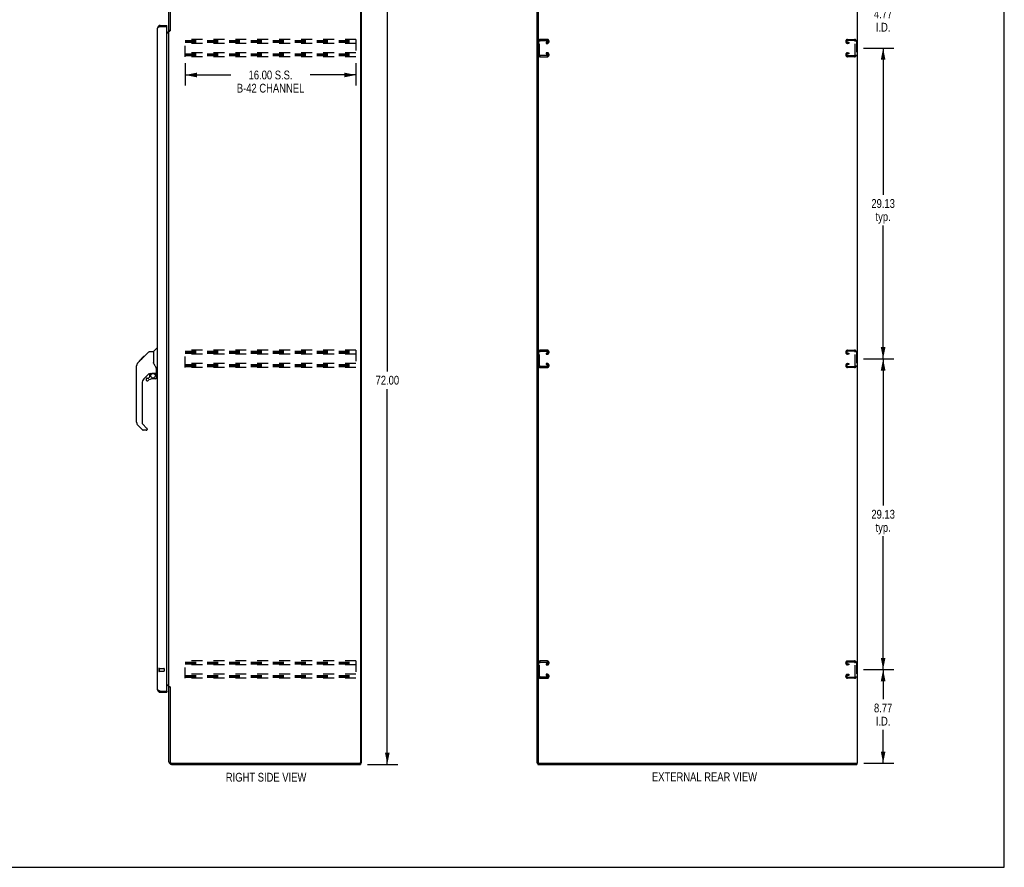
# Model space of a CAD drawing. Header units: inches. Extents: x 0 to 187, y 0 to 121.
# Tile 42 of 44: x 95 to 187, y 0 to 79. Entities that reach past the tile are written whole.
import ezdxf

# ---------------------------------------------------------------- set-up
doc = ezdxf.new("R2010")
doc.units = ezdxf.units.IN
doc.header["$LTSCALE"] = 10.270299
doc.header["$MEASUREMENT"] = 0
doc.linetypes.add('HIDDEN', pattern=[0.2, 0.1, -0.1])
doc.layers.get('0').update_dxf_attribs({"linetype": 'CONTINUOUS'})
for name, color, linetype in [('02___PRT_ALL_AXES', 7, 'CONTINUOUS'), ('DEFAULT_2', 8, 'HIDDEN'), ('DIMENSIONS', 7, 'CONTINUOUS')]:
    doc.layers.add(name, color=color, linetype=linetype)
doc.styles.get("Standard").update_dxf_attribs({"font": 'txt', "width": 0.8})
doc.dimstyles.new('DIMSTYLE_1', dxfattribs={"dimtxt": 0.823821, "dimasz": 1.098428, "dimexe": 0.09, "dimexo": 0.07, "dimgap": 0.0375, "dimtad": 0, "dimtih": 1, "dimtoh": 1, "dimzin": 4, "dimdsep": 46, "dimtxsty": 'Standard', "dimblk": '_FILLED', "dimblk1": '_FILLED', "dimblk2": '_FILLED', "dimcen": 0.09, "dimadec": 0, "dimazin": 0, "dimtfac": 1, "dimtofl": 0, "dimtmove": 0, "dimatfit": 3, "dimldrblk": '_FILLED', "dimfxl": 0, "dimtolj": 1, "dimtzin": 4, "dimarcsym": 0})

# ---------------------------------------------------------------- blocks, each defined once
blk = doc.blocks.new('_FILLED')
at = {"color": 0, "linetype": 'ByBlock'}
blk.add_solid([(0, 0), (-1, 0.2), (-1, -0.2)], dxfattribs=at)
blk = doc.blocks.new('*D5')
at = {"layer": 'DIMENSIONS', "color": 2, "linetype": 'Continuous'}
for p, q in [((127.088, 81.652), (129.941, 81.652)), ((128.952, 81.652), (128.952, 46.476)), ((128.952, 9.652), (128.952, 44.828)), ((127.088, 9.652), (129.941, 9.652))]:
    blk.add_line(p, q, dxfattribs=at)
at = {"layer": 'DIMENSIONS', "color": 2, "linetype": 'Continuous', "xscale": 1.0984277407, "yscale": 1.0984277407, "zscale": 1.0984277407}
for p, rotation in [((128.952, 81.652), 90), ((128.952, 9.652), 270)]:
    blk.add_blockref('_FILLED', p, dxfattribs=dict(at, rotation=rotation))
at = {"layer": 'DIMENSIONS', "color": 2, "linetype": 'Continuous', "insert": (128.952, 46.064), "char_height": 0.8238, "width": 3.29528, "attachment_point": 2, "line_spacing_factor": 0.9}
blk.add_mtext('72.00', dxfattribs=at)
blk = doc.blocks.new('*D6')
at = {"layer": 'DIMENSIONS', "color": 2, "linetype": 'Continuous'}
for p, q in [((110.018, 75.376), (110.018, 73.269)), ((126.018, 75.376), (126.018, 73.269)), ((110.018, 74.258), (114.31, 74.258)), ((126.018, 74.258), (121.725, 74.258))]:
    blk.add_line(p, q, dxfattribs=at)
at = {"layer": 'DIMENSIONS', "color": 2, "linetype": 'Continuous', "xscale": 1.0984277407, "yscale": 1.0984277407, "zscale": 1.0984277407, "rotation": 180}
blk.add_blockref('_FILLED', (110.018, 74.258), dxfattribs=at)
at = {"layer": 'DIMENSIONS', "color": 2, "linetype": 'Continuous', "xscale": 1.0984277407, "yscale": 1.0984277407, "zscale": 1.0984277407}
blk.add_blockref('_FILLED', (126.018, 74.258), dxfattribs=at)
at = {"layer": 'DIMENSIONS', "color": 2, "linetype": 'Continuous', "insert": (118.018, 74.67), "char_height": 0.82382, "width": 7.90868, "attachment_point": 2, "line_spacing_factor": 0.9}
blk.add_mtext('16.00 S.S.\\PB-42 CHANNEL', dxfattribs=at)
blk = doc.blocks.new('*D7')
at = {"layer": 'DIMENSIONS', "color": 2, "linetype": 'Continuous'}
for p, q in [((173.545, 18.527), (176.374, 18.527)), ((175.385, 18.527), (175.385, 15.76)), ((175.385, 9.756), (175.385, 12.877)), ((173.576, 9.756), (176.374, 9.756))]:
    blk.add_line(p, q, dxfattribs=at)
at = {"layer": 'DIMENSIONS', "color": 2, "linetype": 'Continuous', "xscale": 1.0984277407, "yscale": 1.0984277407, "zscale": 1.0984277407}
for p, rotation in [((175.385, 18.527), 90), ((175.385, 9.756), 270)]:
    blk.add_blockref('_FILLED', p, dxfattribs=dict(at, rotation=rotation))
at = {"layer": 'DIMENSIONS', "color": 2, "linetype": 'Continuous', "insert": (175.385, 15.348), "char_height": 0.8238, "width": 2.63623, "attachment_point": 2, "line_spacing_factor": 0.9}
blk.add_mtext('8.77\\PI.D.', dxfattribs=at)
blk = doc.blocks.new('*D8')
at = {"layer": 'DIMENSIONS', "color": 2, "linetype": 'Continuous'}
for p, q in [((173.545, 47.652), (176.374, 47.652)), ((175.385, 47.652), (175.385, 33.914)), ((175.385, 18.527), (175.385, 31.03)), ((173.545, 18.527), (176.374, 18.527))]:
    blk.add_line(p, q, dxfattribs=at)
at = {"layer": 'DIMENSIONS', "color": 2, "linetype": 'Continuous', "xscale": 1.0984277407, "yscale": 1.0984277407, "zscale": 1.0984277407}
for p, rotation in [((175.385, 47.652), 90), ((175.385, 18.527), 270)]:
    blk.add_blockref('_FILLED', p, dxfattribs=dict(at, rotation=rotation))
at = {"layer": 'DIMENSIONS', "color": 2, "linetype": 'Continuous', "insert": (175.385, 33.502), "char_height": 0.8238, "width": 3.29528, "attachment_point": 2, "line_spacing_factor": 0.9}
blk.add_mtext('29.13\\Ptyp.', dxfattribs=at)
blk = doc.blocks.new('*D9')
at = {"layer": 'DIMENSIONS', "color": 2, "linetype": 'Continuous'}
for p, q in [((173.545, 76.777), (176.374, 76.777)), ((175.385, 76.777), (175.385, 63.039)), ((175.385, 47.652), (175.385, 60.155)), ((173.545, 47.652), (176.374, 47.652))]:
    blk.add_line(p, q, dxfattribs=at)
at = {"layer": 'DIMENSIONS', "color": 2, "linetype": 'Continuous', "xscale": 1.0984277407, "yscale": 1.0984277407, "zscale": 1.0984277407}
for p, rotation in [((175.385, 76.777), 90), ((175.385, 47.652), 270)]:
    blk.add_blockref('_FILLED', p, dxfattribs=dict(at, rotation=rotation))
at = {"layer": 'DIMENSIONS', "color": 2, "linetype": 'Continuous', "insert": (175.385, 62.627), "char_height": 0.8238, "width": 3.29528, "attachment_point": 2, "line_spacing_factor": 0.9}
blk.add_mtext('29.13\\Ptyp.', dxfattribs=at)
blk = doc.blocks.new('*D10')
at = {"layer": 'DIMENSIONS', "color": 2, "linetype": 'Continuous'}
for p, q in [((175.385, 81.548), (175.385, 83.745)), ((173.576, 81.548), (176.374, 81.548)), ((173.545, 76.777), (176.374, 76.777)), ((175.385, 76.777), (175.385, 74.58))]:
    blk.add_line(p, q, dxfattribs=at)
at = {"layer": 'DIMENSIONS', "color": 2, "linetype": 'Continuous', "xscale": 1.0984277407, "yscale": 1.0984277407, "zscale": 1.0984277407}
for p, rotation in [((175.385, 81.548), 270), ((175.385, 76.777), 90)]:
    blk.add_blockref('_FILLED', p, dxfattribs=dict(at, rotation=rotation))
at = {"layer": 'DIMENSIONS', "color": 2, "linetype": 'Continuous', "insert": (175.385, 80.385), "char_height": 0.8238, "width": 2.63623, "attachment_point": 2, "line_spacing_factor": 0.9}
blk.add_mtext('4.77\\PI.D.', dxfattribs=at)

msp = doc.modelspace()

# ---------------------------------------------------------------- linework, layer by layer
at = {"color": 7, "linetype": 'Continuous'}
for p, q in [((186.733, 0), (186.733, 120.827)), ((107.689, 78.902), (107.689, 78.798)), ((108.297, 78.798), (108.277, 78.798)), ((108.297, 78.798), (108.297, 78.902)), ((108.601, 78.412), (108.497, 78.412)), ((105.867, 47.553), (106.632, 48.318)), ((106.688, 48.341), (107.049, 48.341)), ((107.049, 48.341), (107.049, 47.237)), ((107.055, 48.347), (107.352, 48.645)), ((107.443, 48.656), (107.38, 48.656)), ((105.589, 47.274), (105.57, 47.254)), ((105.589, 47.274), (105.867, 47.553)), ((105.695, 47.448), (105.698, 47.451)), ((105.695, 47.448), (105.762, 47.448)), ((105.698, 47.451), (105.765, 47.451)), ((105.699, 47.452), (106.109, 47.862)), ((105.766, 47.452), (105.699, 47.452)), ((105.847, 47.533), (105.78, 47.533)), ((105.934, 47.62), (105.867, 47.62)), ((106.016, 47.702), (105.949, 47.702)), ((106.092, 47.778), (106.025, 47.778)), ((106.109, 47.862), (106.111, 47.864)), ((106.176, 47.862), (106.109, 47.862)), ((106.109, 47.862), (106.176, 47.862)), ((106.111, 47.864), (106.178, 47.864)), ((107.069, 47.244), (107.049, 47.299)), ((107.098, 47.176), (107.069, 47.244)), ((105.462, 46.414), (105.462, 47.001)), ((105.474, 41.713), (105.474, 46.997)), ((106.66, 46.279), (106.159, 45.778)), ((106.695, 46.269), (106.695, 45.943)), ((106.737, 46.274), (106.825, 46.274)), ((107.002, 46.316), (107.01, 46.316)), ((107.01, 46.316), (107.305, 46.316)), ((107.187, 46.316), (107.267, 46.236)), ((107.259, 46.228), (107.253, 46.222)), ((107.324, 46.314), (107.324, 46.721)), ((107.364, 46.274), (107.443, 46.274)), ((105.986, 45.36), (105.986, 41.627)), ((106.38, 45.78), (106.38, 45.661)), ((106.458, 45.859), (106.611, 45.859)), ((106.619, 45.862), (106.691, 45.934)), ((107.246, 45.78), (107.01, 45.78)), ((107.305, 46.097), (107.324, 46.097)), ((107.324, 45.859), (107.324, 46.097)), ((106.009, 41.572), (106.445, 41.136)), ((106.042, 40.982), (105.589, 41.435)), ((106.38, 40.959), (106.097, 40.959)), ((106.458, 41.103), (106.458, 41.038)), ((108.601, 16.893), (108.497, 16.893)), ((107.689, 16.402), (107.689, 16.506)), ((108.277, 16.506), (108.297, 16.506)), ((108.297, 16.506), (108.297, 16.402)), ((126.391, 9.756), (126.444, 9.756)), ((126.445, 9.756), (126.497, 9.756)), ((126.445, 9.756), (126.445, 9.652)), ((142.985, 9.756), (143.147, 9.756)), ((143.037, 9.756), (143.037, 9.652)), ((143.089, 9.819), (143.089, 9.756)), ((172.933, 9.756), (172.933, 9.652)), ((0, 0), (186.733, 0))]:
    msp.add_line(p, q, dxfattribs=at)
at = {"color": 3, "linetype": 'Continuous'}
for p, q in [((108.497, 78.399), (108.497, 81.406)), ((108.601, 81.405), (108.601, 78.4)), ((126.445, 81.486), (126.445, 9.819)), ((126.497, 81.548), (126.497, 9.756)), ((142.985, 9.756), (142.985, 81.548)), ((143.089, 81.486), (143.089, 9.819)), ((172.985, 9.756), (172.985, 81.548)), ((107.443, 16.649), (107.443, 78.656)), ((107.604, 78.766), (107.588, 78.76)), ((107.689, 78.798), (107.659, 78.787)), ((107.689, 78.902), (108.297, 78.902)), ((107.689, 78.798), (108.277, 78.798)), ((108.297, 16.526), (108.297, 78.778)), ((108.297, 78.256), (108.354, 78.256)), ((108.297, 78.204), (108.456, 78.204)), ((108.497, 16.945), (108.497, 78.36)), ((108.497, 78.36), (108.571, 78.36)), ((108.297, 17.1), (108.456, 17.1)), ((108.354, 17.048), (108.297, 17.048)), ((108.497, 16.945), (108.571, 16.945)), ((108.497, 9.899), (108.497, 16.906)), ((108.587, 16.926), (108.589, 16.922)), ((108.601, 16.904), (108.601, 9.899)), ((107.689, 16.506), (108.277, 16.506)), ((107.689, 16.402), (108.297, 16.402)), ((108.743, 9.652), (126.445, 9.652)), ((108.744, 9.756), (126.382, 9.756)), ((143.037, 9.652), (172.933, 9.652)), ((143.151, 9.756), (172.985, 9.756))]:
    msp.add_line(p, q, dxfattribs=at)
for points in [[(107.588, 78.76), (107.575, 78.754), (107.562, 78.749), (107.549, 78.743), (107.537, 78.738), (107.526, 78.732), (107.515, 78.727), (107.505, 78.721), (107.495, 78.716), (107.486, 78.711), (107.478, 78.705), (107.471, 78.7), (107.464, 78.694), (107.459, 78.689), (107.454, 78.683), (107.45, 78.678), (107.447, 78.672), (107.444, 78.667), (107.443, 78.661), (107.443, 78.656)], [(107.659, 78.787), (107.645, 78.782), (107.63, 78.776), (107.616, 78.771), (107.604, 78.766)], [(108.571, 78.36), (108.573, 78.361), (108.575, 78.363), (108.577, 78.364), (108.578, 78.366), (108.58, 78.367), (108.581, 78.369), (108.582, 78.37), (108.583, 78.372), (108.584, 78.373), (108.585, 78.374), (108.586, 78.376), (108.586, 78.377), (108.587, 78.378)], [(108.587, 78.378), (108.589, 78.383), (108.59, 78.384), (108.591, 78.386), (108.592, 78.388), (108.593, 78.389), (108.594, 78.391), (108.595, 78.393), (108.596, 78.394), (108.598, 78.396), (108.599, 78.398), (108.601, 78.4)], [(108.456, 78.204), (108.456, 78.206), (108.456, 78.208), (108.457, 78.21), (108.457, 78.212), (108.458, 78.213), (108.459, 78.215), (108.46, 78.217), (108.462, 78.218), (108.464, 78.22), (108.465, 78.221), (108.467, 78.222), (108.469, 78.224), (108.471, 78.225), (108.474, 78.226), (108.476, 78.227)], [(108.476, 78.227), (108.481, 78.23), (108.483, 78.231), (108.485, 78.232), (108.488, 78.233), (108.49, 78.235), (108.492, 78.236), (108.493, 78.238), (108.495, 78.239), (108.496, 78.241), (108.496, 78.242), (108.496, 78.244), (108.497, 78.245)], [(107.604, 16.538), (107.588, 16.545), (107.575, 16.55), (107.562, 16.556), (107.549, 16.561), (107.537, 16.566), (107.526, 16.572), (107.515, 16.577), (107.505, 16.583), (107.495, 16.588), (107.486, 16.594), (107.478, 16.599), (107.471, 16.605), (107.464, 16.61), (107.459, 16.616), (107.454, 16.621), (107.45, 16.627), (107.447, 16.632), (107.444, 16.638), (107.443, 16.643), (107.443, 16.649)], [(108.456, 17.1), (108.456, 17.098), (108.456, 17.096), (108.457, 17.094), (108.457, 17.093), (108.458, 17.091), (108.459, 17.089), (108.46, 17.088), (108.462, 17.086), (108.464, 17.085), (108.465, 17.083), (108.467, 17.082), (108.469, 17.081), (108.471, 17.079), (108.474, 17.078), (108.476, 17.077), (108.481, 17.075)], [(108.481, 17.075), (108.483, 17.073), (108.485, 17.072), (108.488, 17.071), (108.49, 17.07), (108.492, 17.068), (108.493, 17.067), (108.495, 17.065), (108.496, 17.064), (108.496, 17.062), (108.496, 17.061), (108.497, 17.059)], [(108.571, 16.945), (108.573, 16.943), (108.575, 16.942), (108.577, 16.94), (108.578, 16.939), (108.58, 16.937), (108.581, 16.936), (108.582, 16.934), (108.583, 16.933), (108.584, 16.931), (108.585, 16.93), (108.586, 16.929), (108.586, 16.927), (108.587, 16.926)], [(108.589, 16.922), (108.59, 16.92), (108.591, 16.919), (108.592, 16.917), (108.593, 16.915), (108.594, 16.913), (108.595, 16.912), (108.596, 16.91), (108.598, 16.908), (108.599, 16.906), (108.601, 16.904)], [(107.689, 16.506), (107.674, 16.512), (107.659, 16.517), (107.645, 16.523), (107.63, 16.528), (107.616, 16.534), (107.604, 16.538)]]:
    msp.add_lwpolyline(points, dxfattribs=at)
at = {"color": 7, "linetype": 'Continuous'}
for points in [[(106.632, 48.318), (106.64, 48.325), (106.648, 48.331), (106.658, 48.335), (106.667, 48.338), (106.677, 48.341), (106.688, 48.341)], [(105.589, 47.274), (105.57, 47.254), (105.545, 47.221), (105.522, 47.186), (105.504, 47.148), (105.49, 47.109), (105.481, 47.068), (105.475, 47.027), (105.474, 46.997)], [(105.889, 47.574), (105.874, 47.559), (105.867, 47.553)], [(105.994, 47.68), (105.972, 47.658), (105.95, 47.636), (105.928, 47.614), (105.889, 47.574)], [(107.271, 46.891), (107.223, 46.962), (107.174, 47.038), (107.133, 47.109), (107.098, 47.176)], [(106.825, 46.274), (106.833, 46.275), (106.841, 46.277), (106.851, 46.28), (106.863, 46.284), (106.876, 46.289), (106.891, 46.294), (106.908, 46.299), (106.925, 46.304), (106.944, 46.309), (106.964, 46.312), (106.983, 46.314), (107.002, 46.316)], [(107.304, 46.097), (107.304, 46.111), (107.302, 46.124), (107.3, 46.138), (107.296, 46.151), (107.291, 46.164), (107.285, 46.177), (107.278, 46.189), (107.271, 46.201), (107.262, 46.212), (107.253, 46.222)], [(107.267, 46.236), (107.267, 46.236), (107.266, 46.235), (107.265, 46.234), (107.264, 46.233), (107.263, 46.232), (107.259, 46.228)], [(107.324, 46.721), (107.324, 46.744), (107.319, 46.779), (107.31, 46.813), (107.298, 46.845), (107.282, 46.874), (107.271, 46.891)]]:
    msp.add_lwpolyline(points, dxfattribs=at)
msp.add_circle((107.01, 46.076), 0.217, dxfattribs=at)
at = {"color": 3, "linetype": 'Continuous'}
for centre, radius, start, end in [((107.689, 78.656), 0.246, 90, 180), ((108.277, 78.778), 0.02, 0, 90), ((108.354, 78.399), 0.142, 270, 360), ((107.689, 16.649), 0.246, 180, 270), ((108.354, 16.906), 0.142, 0, 90), ((108.277, 16.526), 0.02, 270, 360), ((108.743, 9.899), 0.246, 180, 270), ((108.744, 9.899), 0.143, 180, 270), ((126.382, 9.819), 0.0625, 270, 360), ((143.151, 9.819), 0.0625, 180, 270)]:
    msp.add_arc(centre, radius, start, end, dxfattribs=at)
at = {"color": 7, "linetype": 'Continuous'}
for centre, radius, start, end in [((107.689, 78.656), 0.142, 90, 131.38317), ((107.697, 78.648), 0.15, 96.8595, 128.0665), ((107.069, 48.333), 0.0197, 135, 180), ((107.38, 48.617), 0.0394, 90, 135), ((105.482, 47.001), 0.0197, 110.96309, 180), ((105.482, 46.414), 0.0197, 180, 246.39296), ((106.737, 46.077), 0.197, 90, 127.44051), ((107.128, 46.097), 0.197, 0, 45), ((107.305, 46.335), 0.0197, 270, 360), ((107.364, 46.314), 0.0394, 180, 270), ((106.576, 45.36), 0.591, 135, 180), ((106.458, 45.78), 0.0787, 90, 180), ((106.458, 45.661), 0.0787, 180, 309.5212), ((107.01, 44.993), 0.787, 90, 129.5212), ((106.611, 45.871), 0.0118, 270, 315), ((106.683, 45.943), 0.0118, 315, 360), ((107.246, 45.859), 0.0787, 270, 360), ((105.868, 41.713), 0.394, 180, 225), ((106.065, 41.627), 0.0787, 180, 225), ((106.097, 41.038), 0.0787, 225, 270), ((106.38, 41.038), 0.0787, 270, 360), ((106.411, 41.103), 0.0472, 0, 45), ((107.689, 16.649), 0.142, 228.61683, 270), ((107.697, 16.656), 0.15, 231.93305, 263.1405)]:
    msp.add_arc(centre, radius, start, end, dxfattribs=at)
at = {"layer": '02___PRT_ALL_AXES', "color": 8, "linetype": 'HIDDEN'}
for p, q in [((107.59, 18.63), (108.037, 18.63)), ((107.59, 18.63), (107.59, 18.382)), ((107.59, 18.382), (108.037, 18.382))]:
    msp.add_line(p, q, dxfattribs=at)
at = {"layer": 'DEFAULT_2', "color": 8, "linetype": 'HIDDEN'}
for p, q in [((110.018, 75.965), (110.018, 77.59)), ((126.018, 77.59), (110.018, 77.59)), ((110.018, 77.486), (126.018, 77.486)), ((126.018, 77.59), (126.018, 75.965)), ((143.919, 77.59), (143.279, 77.59)), ((143.293, 77.486), (143.905, 77.486)), ((172.061, 77.59), (172.701, 77.59)), ((172.687, 77.486), (172.075, 77.486)), ((110.018, 77.396), (126.018, 77.396)), ((110.018, 77.319), (126.018, 77.319)), ((126.018, 77.215), (110.018, 77.215)), ((143.099, 77.41), (143.099, 76.145)), ((143.203, 76.159), (143.203, 77.396)), ((143.818, 77.319), (143.818, 77.215)), ((143.905, 77.319), (143.818, 77.319)), ((143.818, 77.215), (143.919, 77.215)), ((144.099, 77.395), (144.099, 77.41)), ((171.881, 77.395), (171.881, 77.41)), ((172.162, 77.215), (172.061, 77.215)), ((172.075, 77.319), (172.162, 77.319)), ((172.162, 77.319), (172.162, 77.215)), ((172.777, 76.159), (172.777, 77.396)), ((172.881, 77.41), (172.881, 76.145)), ((126.018, 76.34), (110.018, 76.34)), ((110.018, 76.236), (126.018, 76.236)), ((110.018, 76.146), (126.018, 76.146)), ((110.018, 76.069), (126.018, 76.069)), ((126.018, 75.965), (110.018, 75.965)), ((143.279, 75.965), (143.919, 75.965)), ((143.905, 76.069), (143.293, 76.069)), ((143.818, 76.34), (143.818, 76.236)), ((143.919, 76.34), (143.818, 76.34)), ((143.818, 76.236), (143.905, 76.236)), ((144.099, 76.145), (144.099, 76.16)), ((171.881, 76.145), (171.881, 76.16)), ((172.061, 76.34), (172.162, 76.34)), ((172.701, 75.965), (172.061, 75.965)), ((172.162, 76.236), (172.075, 76.236)), ((172.075, 76.069), (172.687, 76.069)), ((172.162, 76.34), (172.162, 76.236)), ((110.018, 46.84), (110.018, 48.465)), ((126.018, 48.465), (110.018, 48.465)), ((110.018, 48.361), (126.018, 48.361)), ((110.018, 48.271), (126.018, 48.271)), ((110.018, 48.194), (126.018, 48.194)), ((126.018, 48.09), (110.018, 48.09)), ((126.018, 48.465), (126.018, 46.84)), ((143.099, 48.285), (143.099, 47.02)), ((143.203, 47.034), (143.203, 48.271)), ((143.919, 48.465), (143.279, 48.465)), ((143.293, 48.361), (143.905, 48.361)), ((143.818, 48.194), (143.818, 48.09)), ((143.905, 48.194), (143.818, 48.194)), ((143.818, 48.09), (143.919, 48.09)), ((144.099, 48.27), (144.099, 48.285)), ((171.881, 48.27), (171.881, 48.285)), ((172.061, 48.465), (172.701, 48.465)), ((172.162, 48.09), (172.061, 48.09)), ((172.687, 48.361), (172.075, 48.361)), ((172.075, 48.194), (172.162, 48.194)), ((172.162, 48.194), (172.162, 48.09)), ((172.777, 47.034), (172.777, 48.271)), ((172.881, 48.285), (172.881, 47.02)), ((126.018, 47.215), (110.018, 47.215)), ((110.018, 47.111), (126.018, 47.111)), ((143.818, 47.215), (143.818, 47.111)), ((143.919, 47.215), (143.818, 47.215)), ((143.818, 47.111), (143.905, 47.111)), ((144.099, 47.02), (144.099, 47.035)), ((171.881, 47.02), (171.881, 47.035)), ((172.061, 47.215), (172.162, 47.215)), ((172.162, 47.111), (172.075, 47.111)), ((172.162, 47.215), (172.162, 47.111)), ((110.018, 47.021), (126.018, 47.021)), ((110.018, 46.944), (126.018, 46.944)), ((126.018, 46.84), (110.018, 46.84)), ((143.279, 46.84), (143.919, 46.84)), ((143.905, 46.944), (143.293, 46.944)), ((172.701, 46.84), (172.061, 46.84)), ((172.075, 46.944), (172.687, 46.944)), ((107.547, 18.648), (107.547, 18.364)), ((107.59, 18.648), (107.59, 18.364)), ((108.047, 18.62), (108.047, 18.392)), ((126.018, 19.34), (110.018, 19.34)), ((110.018, 17.715), (110.018, 19.34)), ((110.018, 19.236), (126.018, 19.236)), ((110.018, 19.146), (126.018, 19.146)), ((110.018, 19.069), (126.018, 19.069)), ((126.018, 18.965), (110.018, 18.965)), ((126.018, 19.34), (126.018, 17.715)), ((143.099, 19.16), (143.099, 17.895)), ((143.203, 17.909), (143.203, 19.146)), ((143.919, 19.34), (143.279, 19.34)), ((143.293, 19.236), (143.905, 19.236)), ((143.905, 19.069), (143.818, 19.069)), ((143.818, 19.069), (143.818, 18.965)), ((143.818, 18.965), (143.919, 18.965)), ((144.099, 19.145), (144.099, 19.16)), ((171.881, 19.145), (171.881, 19.16)), ((172.061, 19.34), (172.701, 19.34)), ((172.162, 18.965), (172.061, 18.965)), ((172.687, 19.236), (172.075, 19.236)), ((172.075, 19.069), (172.162, 19.069)), ((172.162, 19.069), (172.162, 18.965)), ((172.777, 17.909), (172.777, 19.146)), ((172.881, 19.16), (172.881, 17.895)), ((126.018, 18.09), (110.018, 18.09)), ((110.018, 17.986), (126.018, 17.986)), ((110.018, 17.896), (126.018, 17.896)), ((110.018, 17.819), (126.018, 17.819)), ((126.018, 17.715), (110.018, 17.715)), ((143.279, 17.715), (143.919, 17.715)), ((143.905, 17.819), (143.293, 17.819)), ((143.919, 18.09), (143.818, 18.09)), ((143.818, 18.09), (143.818, 17.986)), ((143.818, 17.986), (143.905, 17.986)), ((144.099, 17.895), (144.099, 17.91)), ((171.881, 17.895), (171.881, 17.91)), ((172.061, 18.09), (172.162, 18.09)), ((172.701, 17.715), (172.061, 17.715)), ((172.162, 17.986), (172.075, 17.986)), ((172.075, 17.819), (172.687, 17.819)), ((172.162, 18.09), (172.162, 17.986))]:
    msp.add_line(p, q, dxfattribs=at)
for centre, radius, start, end in [((143.279, 77.41), 0.18, 90, 180), ((143.293, 77.396), 0.09, 90, 180), ((143.905, 77.396), 0.09, 0, 90), ((143.919, 77.41), 0.18, 0, 90), ((172.061, 77.41), 0.18, 90, 180), ((172.075, 77.396), 0.09, 90, 180), ((172.687, 77.396), 0.09, 0, 90), ((172.701, 77.41), 0.18, 0, 90), ((143.905, 77.409), 0.09, 270, 351.78079), ((143.919, 77.395), 0.18, 270, 360), ((172.061, 77.395), 0.18, 180, 270), ((172.075, 77.409), 0.09, 188.21921, 270), ((143.279, 76.145), 0.18, 180, 270), ((143.293, 76.159), 0.09, 180, 270), ((143.905, 76.146), 0.09, 0, 90), ((143.905, 76.159), 0.09, 270, 351.78079), ((143.919, 76.16), 0.18, 0, 90), ((143.919, 76.145), 0.18, 270, 360), ((172.061, 76.16), 0.18, 90, 180), ((172.061, 76.145), 0.18, 180, 270), ((172.075, 76.146), 0.09, 90, 180), ((172.075, 76.159), 0.09, 188.21921, 270), ((172.687, 76.159), 0.09, 270, 360), ((172.701, 76.145), 0.18, 270, 360), ((143.279, 48.285), 0.18, 90, 180), ((143.293, 48.271), 0.09, 90, 180), ((143.905, 48.271), 0.09, 0, 90), ((143.905, 48.284), 0.09, 270, 351.78079), ((143.919, 48.285), 0.18, 0, 90), ((143.919, 48.27), 0.18, 270, 360), ((172.061, 48.285), 0.18, 90, 180), ((172.061, 48.27), 0.18, 180, 270), ((172.075, 48.271), 0.09, 90, 180), ((172.075, 48.284), 0.09, 188.21921, 270), ((172.687, 48.271), 0.09, 0, 90), ((172.701, 48.285), 0.18, 0, 90), ((143.293, 47.034), 0.09, 180, 270), ((143.905, 47.021), 0.09, 0, 90), ((143.919, 47.035), 0.18, 0, 90), ((172.061, 47.035), 0.18, 90, 180), ((172.075, 47.021), 0.09, 90, 180), ((172.687, 47.034), 0.09, 270, 360), ((143.279, 47.02), 0.18, 180, 270), ((143.905, 47.034), 0.09, 270, 351.78079), ((143.919, 47.02), 0.18, 270, 360), ((172.061, 47.02), 0.18, 180, 270), ((172.075, 47.034), 0.09, 188.21921, 270), ((172.701, 47.02), 0.18, 270, 360), ((107.568, 18.648), 0.0215, 0, 180), ((108.037, 18.62), 0.01, 0, 90), ((143.279, 19.16), 0.18, 90, 180), ((143.293, 19.146), 0.09, 90, 180), ((143.905, 19.146), 0.09, 0, 90), ((143.905, 19.159), 0.09, 270, 351.78079), ((143.919, 19.16), 0.18, 0, 90), ((143.919, 19.145), 0.18, 270, 360), ((172.061, 19.16), 0.18, 90, 180), ((172.061, 19.145), 0.18, 180, 270), ((172.075, 19.146), 0.09, 90, 180), ((172.075, 19.159), 0.09, 188.21921, 270), ((172.687, 19.146), 0.09, 0, 90), ((172.701, 19.16), 0.18, 0, 90), ((107.568, 18.364), 0.0215, 180, 360), ((108.037, 18.392), 0.01, 270, 360), ((143.279, 17.895), 0.18, 180, 270), ((143.293, 17.909), 0.09, 180, 270), ((143.905, 17.896), 0.09, 0, 90), ((143.905, 17.909), 0.09, 270, 351.78079), ((143.919, 17.91), 0.18, 0, 90), ((143.919, 17.895), 0.18, 270, 360), ((172.061, 17.91), 0.18, 90, 180), ((172.061, 17.895), 0.18, 180, 270), ((172.075, 17.896), 0.09, 90, 180), ((172.075, 17.909), 0.09, 188.21921, 270), ((172.687, 17.909), 0.09, 270, 360), ((172.701, 17.895), 0.18, 270, 360)]:
    msp.add_arc(centre, radius, start, end, dxfattribs=at)

# ---------------------------------------------------------------- texts
at = {"layer": 'DIMENSIONS', "color": 2, "linetype": 'Continuous', "char_height": 0.82382, "attachment_point": 2, "line_spacing_factor": 0.9}
for s, insert, width in [('RIGHT SIDE VIEW', (117.597, 8.856), 9.88585), ('EXTERNAL REAR VIEW', (158.652, 8.897), 11.86302)]:
    msp.add_mtext(s, dxfattribs=dict(at, insert=insert, width=width))

# ---------------------------------------------------------------- dimensions: what is measured, and where the dimension line sits
at = {"layer": 'DIMENSIONS', "color": 2, "linetype": 'Continuous'}
for base, p1, p2, angle, text, picture, middle in [((175.385, 76.777), (173.506, 81.548), (173.475, 76.777), 270, '<>\\PI.D.', '*D10', (175.385, 79.356)), ((175.385066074, 76.777208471), (173.475483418, 47.652208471), (173.475483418, 76.777208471), 90, '<>\\Ptyp.', '*D9', (175.385066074, 61.596842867)), ((175.385066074, 47.652208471), (173.475483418, 18.527208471), (173.475483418, 47.652208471), 90, '<>\\Ptyp.', '*D8', (175.385066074, 32.471842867)), ((175.385, 18.527), (173.506, 9.756), (173.475, 18.527), 90, '<>\\PI.D.', '*D7', (175.385, 14.319))]:
    dim = msp.add_linear_dim(base=base, p1=p1, p2=p2, angle=angle, text=text, dimstyle='DIMSTYLE_1', dxfattribs=at)
    dim.commit()
    dim.dimension.update_dxf_attribs({"geometry": picture, "text_midpoint": middle, "dimtype": 160})
dim = msp.add_linear_dim(base=(128.952, 81.652), p1=(127.018, 9.652), p2=(127.018, 81.652), angle=90, dimstyle='DIMSTYLE_1', dxfattribs=at)
dim.commit()
dim.dimension.update_dxf_attribs({"geometry": '*D5', "text_midpoint": (128.952, 45.652), "dimtype": 160})
dim = msp.add_linear_dim(base=(126.018, 74.258), p1=(110.018, 75.446), p2=(126.018, 75.446), text='<> S.S.\\PB-42 CHANNEL', dimstyle='DIMSTYLE_1', dxfattribs=at)
dim.commit()
dim.dimension.update_dxf_attribs({"geometry": '*D6', "text_midpoint": (118.018, 73.64), "dimtype": 160})

doc.saveas('drawing.dxf')
